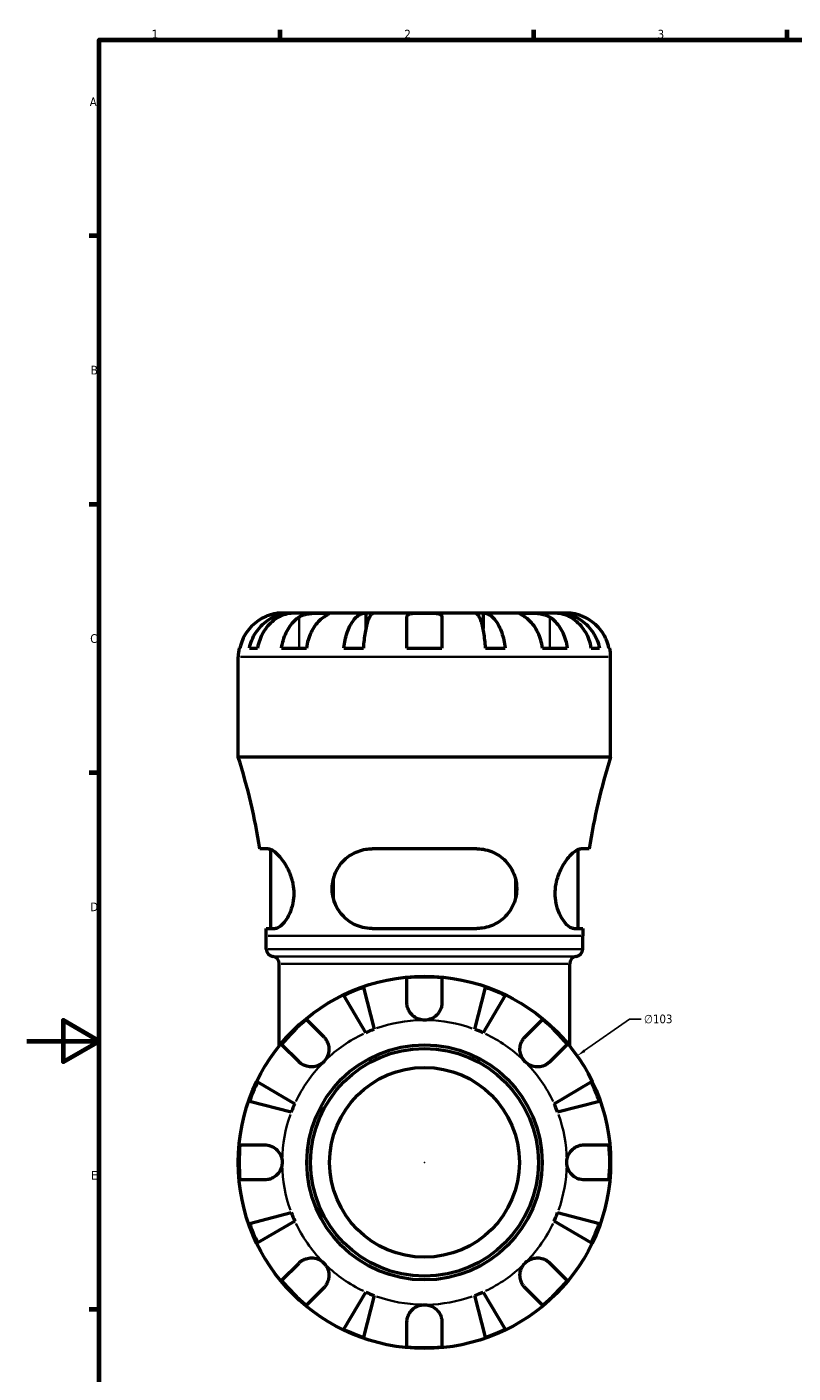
# Model space of a CAD drawing. Header units: millimetres. Extents: x -136 to 891, y -278 to 710.
# Tile 2 of 12: x 0 to 212, y 205 to 578. Entities that reach past the tile are written whole.
import ezdxf

# ---------------------------------------------------------------- set-up
doc = ezdxf.new("R2010")
doc.units = ezdxf.units.MM
for name, color, linetype, lineweight in [('Border (ANSI)', 7, 'Continuous', 70), ('Dimension (ANSI)', 7, 'Continuous', 25), ('Visible (ANSI)', 7, 'Continuous', 50), ('Visible Narrow (ANSI)', 7, 'Continuous', 35)]:
    doc.layers.add(name, color=color, linetype=linetype, lineweight=lineweight)
doc.styles.add('Note Text (ANSI)', font='tahoma.ttf')
doc.dimstyles.new('Default - mm (ANSI)', dxfattribs={"dimtxt": 2.4, "dimasz": 2.5, "dimexe": 3.175, "dimexo": 1.6002, "dimgap": 0.8, "dimtad": 0, "dimtoh": 1, "dimdec": 0, "dimrnd": 1e-08, "dimzin": 4, "dimdsep": 46, "dimtxsty": 'Note Text (ANSI)', "dimcen": 0.09, "dimdle": 10, "dimclrd": 256, "dimclre": 256, "dimclrt": 5, "dimadec": 1, "dimazin": 1, "dimtfac": 1.27, "dimtofl": 0, "dimtmove": 0, "dimatfit": 3, "dimfxl": 1, "dimtolj": 1, "dimtzin": 4, "dimlwd": -1, "dimlwe": -1, "dimarcsym": 0})

# ---------------------------------------------------------------- blocks, each defined once
blk = doc.blocks.new('Borders Default Border')
at = {"layer": 'Border (ANSI)'}
for p, q in [((70.08, 574), (70.08, 576.8)), ((140.17, 574), (140.17, 576.8)), ((210.25, 574), (210.25, 576.8)), ((20, 519.75), (17.2, 519.75)), ((20, 445.5), (17.2, 445.5)), ((20, 371.25), (17.2, 371.25)), ((20, 222.75), (17.2, 222.75))]:
    blk.add_line(p, q, dxfattribs=at)
at = {"layer": 'Border (ANSI)', "flags": 128}
for points in [[(20, 20), (20, 574), (821, 574), (821, 20), (20, 20)], [(0, 297), (20, 297), (10, 302.77), (10, 291.23), (20, 297)]]:
    blk.add_lwpolyline(points, dxfattribs=at)
at = {"layer": 'Border (ANSI)', "color": 5, "true_color": 0x0000ff, "char_height": 2.4, "attachment_point": 7, "style": 'Note Text (ANSI)'}
for s, insert in [('1', (34.5, 574.4)), ('2', (104.4, 574.4)), ('3', (174.46, 574.35)), ('A', (17.38, 555.68)), ('B', (17.67, 481.43)), ('C', (17.51, 407.13)), ('D', (17.52, 332.93)), ('E', (17.71, 258.68))]:
    blk.add_mtext(s, dxfattribs=dict(at, insert=insert))
blk = doc.blocks.new('*D9')
at = {"layer": 'Defpoints', "color": 0, "transparency": 16777216}
for p in [(152.19, 292.91), (67.73, 233.95)]:
    blk.add_point(p, dxfattribs=at)
at = {"layer": 'Dimension (ANSI)', "transparency": 16777216}
for p, q in [((166.69, 303.03), (154.24, 294.34)), ((169.89, 303.03), (166.69, 303.03)), ((109.87, 263.43), (110.05, 263.43)), ((109.96, 263.34), (109.96, 263.52))]:
    blk.add_line(p, q, dxfattribs=at)
blk.add_solid([(154, 294.68), (154.48, 293.99), (152.19, 292.91)], dxfattribs=at)
at = {"layer": 'Dimension (ANSI)', "color": 5, "transparency": 16777216, "insert": (170.69, 304.32), "char_height": 2.4, "attachment_point": 1, "style": 'Note Text (ANSI)'}
blk.add_mtext('\\A1;∅103', dxfattribs=at)

msp = doc.modelspace()

# ---------------------------------------------------------------- linework, layer by layer
at = {"layer": 'Visible (ANSI)'}
for p, q in [((73.12, 415.43), (70.58, 415.43)), ((73.12, 415.43), (73.12, 415.38)), ((74.08, 415.43), (73.12, 415.43)), ((82.12, 415.43), (74.08, 415.43)), ((93.73, 415.43), (82.12, 415.43)), ((93.73, 415.43), (93.73, 411.14)), ((96.06, 415.43), (93.73, 415.43)), ((109.96, 415.43), (96.06, 415.43)), ((105.11, 405.73), (105.11, 414.3)), ((123.85, 415.43), (109.96, 415.43)), ((114.81, 414.3), (114.81, 405.73)), ((126.18, 415.43), (123.85, 415.43)), ((137.8, 415.43), (126.18, 415.43)), ((126.18, 415.43), (126.18, 411.14)), ((145.84, 415.43), (137.8, 415.43)), ((146.8, 415.43), (145.84, 415.43)), ((149.33, 415.43), (146.8, 415.43)), ((146.8, 415.43), (146.8, 415.38)), ((58.46, 375.53), (58.46, 403.3)), ((58.7, 405.73), (58.93, 405.73)), ((61.56, 405.73), (63.8, 405.73)), ((70.45, 405.73), (77.31, 405.73)), ((87.68, 405.73), (93.07, 405.73)), ((105.11, 405.73), (114.81, 405.73)), ((126.84, 405.73), (132.24, 405.73)), ((142.61, 405.73), (149.47, 405.73)), ((156.12, 405.73), (158.35, 405.73)), ((160.98, 405.73), (161.21, 405.73)), ((161.46, 375.53), (161.46, 403.3)), ((161.46, 375.53), (58.46, 375.53)), ((66.75, 350.19), (64.38, 350.19)), ((124.45, 350.19), (95.47, 350.19)), ((155.53, 350.19), (153.17, 350.19)), ((67.44, 328.14), (67.44, 350.04)), ((152.47, 328.14), (152.47, 350.04)), ((84.8, 336.41), (84.8, 341.93)), ((135.12, 341.93), (135.12, 336.41)), ((66.17, 328.14), (68.64, 328.14)), ((95.47, 328.14), (124.45, 328.14)), ((151.28, 328.14), (153.75, 328.14)), ((66.18, 322.46), (66.18, 326.13)), ((153.73, 322.46), (153.73, 326.13)), ((69.79, 295.66), (69.79, 318.37)), ((150.13, 295.66), (150.13, 318.37)), ((105.11, 307.65), (105.11, 314.45)), ((114.81, 314.45), (114.81, 307.65)), ((93.73, 299.3), (87.68, 309.59)), ((93.07, 311.82), (96.06, 300.27)), ((123.85, 300.27), (126.84, 311.82)), ((132.24, 309.59), (126.18, 299.3)), ((77.31, 302.94), (82.12, 298.13)), ((137.8, 298.13), (142.61, 302.94)), ((75.26, 291.27), (70.45, 296.08)), ((149.47, 296.08), (144.66, 291.27)), ((63.8, 285.71), (74.08, 279.65)), ((145.84, 279.65), (156.12, 285.71)), ((73.12, 277.32), (61.56, 280.31)), ((158.35, 280.31), (146.8, 277.32)), ((58.93, 268.28), (65.73, 268.28)), ((154.18, 268.28), (160.98, 268.28)), ((65.73, 258.58), (58.93, 258.58)), ((160.98, 258.58), (154.18, 258.58)), ((61.56, 246.54), (73.12, 249.53)), ((74.08, 247.2), (63.8, 241.15)), ((156.12, 241.15), (145.84, 247.2)), ((146.8, 249.53), (158.35, 246.54)), ((70.45, 230.78), (75.26, 235.59)), ((144.66, 235.59), (149.47, 230.78)), ((82.12, 228.73), (77.31, 223.92)), ((87.68, 217.27), (93.73, 227.55)), ((126.18, 227.55), (132.24, 217.27)), ((142.61, 223.92), (137.8, 228.73)), ((96.06, 226.59), (93.07, 215.03)), ((126.84, 215.03), (123.85, 226.59)), ((105.11, 212.4), (105.11, 219.2)), ((114.81, 219.2), (114.81, 212.4))]:
    msp.add_line(p, q, dxfattribs=at)
for radius in [51.5, 32.53, 31.5, 26.25]:
    msp.add_circle((109.96, 263.43), radius, dxfattribs=at)
for centre, radius, start, end in [((70.58, 403.3), 12.13, 168.463, 180), ((149.33, 403.3), 12.13, 0, 11.537), ((-95.63, 326.13), 161.81, 8.5536, 17.7755), ((315.55, 326.13), 161.81, 162.2245, 171.4464), ((-95.63, 326.13), 161.81, 0, 0.7144), ((315.55, 326.13), 161.81, 179.2856, 180), ((68.24, 322.46), 2.06, 180, 262.8192), ((67.73, 318.37), 2.06, 0, 82.8192), ((152.19, 318.37), 2.06, 97.1808, 180), ((151.67, 322.46), 2.06, 277.1808, 0), ((109.96, 263.43), 51.26, 84.5703, 95.4297), ((109.96, 263.43), 51.26, 109.2332, 115.7668), ((109.96, 263.43), 51.26, 64.2332, 70.7668), ((109.96, 263.43), 51.26, 129.5703, 140.4297), ((109.96, 263.43), 51.26, 39.5703, 50.4297), ((109.96, 263.43), 39.37, 110.6662, 114.3338), ((109.96, 263.43), 39.38, 65.6662, 69.3338), ((109.96, 263.43), 51.26, 154.2332, 160.7668), ((109.96, 263.43), 51.26, 19.2332, 25.7668), ((109.96, 263.43), 39.37, 155.6662, 159.3338), ((109.96, 263.43), 39.37, 20.6662, 24.3338), ((109.96, 263.43), 51.26, 174.5703, 185.4297), ((109.96, 263.43), 51.26, 354.5703, 5.4297), ((109.96, 263.43), 51.26, 199.2332, 205.7668), ((109.96, 263.43), 39.37, 200.6662, 204.3338), ((109.96, 263.43), 39.38, 335.6662, 339.3338), ((109.96, 263.43), 51.26, 334.2332, 340.7668), ((109.96, 263.43), 51.26, 219.5703, 230.4297), ((109.96, 263.43), 39.37, 245.6662, 249.3338), ((109.96, 263.43), 39.37, 290.6662, 294.3338), ((109.96, 263.43), 51.26, 309.5703, 320.4297), ((109.96, 263.43), 51.26, 244.2332, 250.7668), ((109.96, 263.43), 51.26, 289.2332, 295.7668), ((109.96, 263.43), 51.26, 264.5703, 275.4297)]:
    msp.add_arc(centre, radius, start, end, dxfattribs=at)
for points, knots in [([(65.73, 414.3), (65.18, 414.04), (64.62, 413.73), (63.41, 412.92), (62.78, 412.4), (61.72, 411.34), (61.19, 410.71), (60.28, 409.35), (59.9, 408.63), (59.33, 407.26), (59.09, 406.5), (58.93, 405.73)], [5.914315, 5.914315, 5.914315, 5.914315, 6.08973, 6.08973, 6.31513, 6.31513, 6.53972, 6.53972, 6.764309, 6.764309, 6.982426, 6.982426, 6.982426, 6.982426]), ([(61.56, 405.73), (61.72, 406.5), (61.95, 407.26), (62.5, 408.63), (62.87, 409.35), (63.75, 410.71), (64.26, 411.34), (65.28, 412.4), (65.9, 412.93), (67.22, 413.83), (67.92, 414.21), (69.27, 414.79), (70.03, 415.03), (71.59, 415.35), (72.39, 415.43), (73.12, 415.43)], [0.230035, 0.230035, 0.230035, 0.230035, 0.448338, 0.448338, 0.672896, 0.672896, 0.897454, 0.897454, 1.122627, 1.122627, 1.3478, 1.3478, 1.573806, 1.573806, 1.799811, 1.799811, 1.799811, 1.799811]), ([(74.08, 415.43), (73.43, 415.43), (72.72, 415.35), (71.33, 415.03), (70.66, 414.79), (69.46, 414.21), (68.83, 413.83), (67.66, 412.93), (67.11, 412.4), (66.2, 411.34), (65.74, 410.71), (64.96, 409.35), (64.63, 408.63), (64.14, 407.26), (63.94, 406.5), (63.8, 405.73)], [5.405432, 5.405432, 5.405432, 5.405432, 5.631438, 5.631438, 5.857444, 5.857444, 6.082617, 6.082617, 6.30779, 6.30779, 6.532348, 6.532348, 6.756906, 6.756906, 6.975209, 6.975209, 6.975209, 6.975209]), ([(70.58, 415.43), (70.58, 415.43), (70.55, 415.43), (70.37, 415.43), (70.15, 415.42), (69.52, 415.38), (69.1, 415.33), (68.24, 415.16), (67.84, 415.06), (67, 414.81), (66.57, 414.66), (66.01, 414.42), (65.87, 414.36), (65.73, 414.3)], [0, 0, 0, 0, 0.0979752, 0.0979752, 0.2723403, 0.2723403, 0.4578208, 0.4578208, 0.5988865, 0.5988865, 0.7386037, 0.7386037, 0.7849978, 0.7849978, 0.7849978, 0.7849978]), ([(70.45, 405.73), (70.56, 406.5), (70.73, 407.26), (71.13, 408.63), (71.4, 409.35), (72.04, 410.71), (72.42, 411.34), (73.17, 412.4), (73.62, 412.92), (74.47, 413.73), (74.87, 414.04), (75.26, 414.3)], [0.230037, 0.230037, 0.230037, 0.230037, 0.448154, 0.448154, 0.672744, 0.672744, 0.897333, 0.897333, 1.122733, 1.122733, 1.298149, 1.298149, 1.298149, 1.298149]), ([(75.26, 414.3), (75.34, 414.35), (75.42, 414.4), (75.75, 414.58), (76, 414.7), (76.58, 414.92), (76.9, 415.02), (77.72, 415.21), (78.23, 415.28), (79.36, 415.39), (79.96, 415.41), (81.12, 415.43), (81.66, 415.43), (82.12, 415.43)], [-0.780901, -0.780901, -0.780901, -0.780901, -0.7424964, -0.7424964, -0.6416801, -0.6416801, -0.533088, -0.533088, -0.3772794, -0.3772794, -0.1925034, -0.1925034, 0, 0, 0, 0]), ([(82.12, 414.3), (81.73, 414.04), (81.33, 413.73), (80.47, 412.92), (80.03, 412.4), (79.28, 411.34), (78.9, 410.71), (78.26, 409.35), (77.99, 408.63), (77.59, 407.26), (77.42, 406.5), (77.31, 405.73)], [5.914315, 5.914315, 5.914315, 5.914315, 6.08973, 6.08973, 6.31513, 6.31513, 6.53972, 6.53972, 6.764309, 6.764309, 6.982426, 6.982426, 6.982426, 6.982426]), ([(82.12, 415.43), (82.38, 415.43), (82.62, 415.43), (83.03, 415.43), (83.2, 415.42), (83.48, 415.4), (83.55, 415.37), (83.52, 415.26), (83.43, 415.18), (83.16, 414.98), (83.01, 414.88), (82.68, 414.66), (82.49, 414.54), (82.22, 414.37), (82.17, 414.33), (82.12, 414.3)], [0, 0, 0, 0, 0.1137566, 0.1137566, 0.235381, 0.235381, 0.394309, 0.394309, 0.5463069, 0.5463069, 0.6520405, 0.6520405, 0.7538182, 0.7538182, 0.779338, 0.779338, 0.779338, 0.779338]), ([(87.68, 405.73), (87.76, 406.5), (87.88, 407.26), (88.17, 408.63), (88.36, 409.35), (88.82, 410.71), (89.09, 411.34), (89.63, 412.4), (89.95, 412.93), (90.64, 413.83), (91.01, 414.21), (91.72, 414.79), (92.12, 415.03), (92.93, 415.35), (93.35, 415.43), (93.73, 415.43)], [0.230035, 0.230035, 0.230035, 0.230035, 0.448338, 0.448338, 0.672896, 0.672896, 0.897454, 0.897454, 1.122627, 1.122627, 1.3478, 1.3478, 1.573806, 1.573806, 1.799811, 1.799811, 1.799811, 1.799811]), ([(96.06, 415.43), (95.87, 415.43), (95.67, 415.35), (95.26, 415.03), (95.07, 414.79), (94.72, 414.21), (94.54, 413.83), (94.19, 412.93), (94.04, 412.4), (93.77, 411.34), (93.64, 410.71), (93.41, 409.35), (93.32, 408.63), (93.17, 407.26), (93.11, 406.5), (93.07, 405.73)], [5.405432, 5.405432, 5.405432, 5.405432, 5.631438, 5.631438, 5.857444, 5.857444, 6.082617, 6.082617, 6.30779, 6.30779, 6.532348, 6.532348, 6.756906, 6.756906, 6.975209, 6.975209, 6.975209, 6.975209]), ([(105.11, 414.3), (105.11, 414.37), (105.12, 414.43), (105.16, 414.61), (105.21, 414.72), (105.37, 414.92), (105.49, 415.01), (105.88, 415.2), (106.2, 415.28), (107.01, 415.39), (107.53, 415.41), (108.68, 415.43), (109.32, 415.43), (109.96, 415.43)], [-0.775077, -0.775077, -0.775077, -0.775077, -0.725604, -0.725604, -0.6359426, -0.6359426, -0.5336564, -0.5336564, -0.3753162, -0.3753162, -0.1921678, -0.1921678, 0, 0, 0, 0]), ([(109.96, 415.43), (110.39, 415.43), (110.83, 415.43), (111.71, 415.42), (112.15, 415.42), (113.08, 415.37), (113.53, 415.32), (114.14, 415.16), (114.33, 415.07), (114.59, 414.88), (114.67, 414.78), (114.78, 414.56), (114.81, 414.44), (114.81, 414.3), (114.81, 414.3), (114.81, 414.3)], [-3.3753593, -3.3753593, -3.3753593, -3.3753593, -3.2447206, -3.2447206, -3.1008128, -3.1008128, -2.9131852, -2.9131852, -2.7854081, -2.7854081, -2.6909433, -2.6909433, -2.5942729, -2.5942729, -2.5910823, -2.5910823, -2.5910823, -2.5910823]), ([(126.84, 405.73), (126.8, 406.5), (126.74, 407.26), (126.6, 408.63), (126.51, 409.35), (126.28, 410.71), (126.15, 411.34), (125.88, 412.4), (125.72, 412.93), (125.38, 413.83), (125.2, 414.21), (124.85, 414.79), (124.65, 415.03), (124.25, 415.35), (124.04, 415.43), (123.85, 415.43)], [0.230035, 0.230035, 0.230035, 0.230035, 0.448338, 0.448338, 0.672896, 0.672896, 0.897454, 0.897454, 1.122627, 1.122627, 1.3478, 1.3478, 1.573806, 1.573806, 1.799811, 1.799811, 1.799811, 1.799811]), ([(126.18, 415.43), (126.57, 415.43), (126.98, 415.35), (127.8, 415.03), (128.2, 414.79), (128.91, 414.21), (129.28, 413.83), (129.97, 412.93), (130.29, 412.4), (130.83, 411.34), (131.1, 410.71), (131.56, 409.35), (131.75, 408.63), (132.04, 407.26), (132.16, 406.5), (132.24, 405.73)], [5.405432, 5.405432, 5.405432, 5.405432, 5.631438, 5.631438, 5.857444, 5.857444, 6.082617, 6.082617, 6.30779, 6.30779, 6.532348, 6.532348, 6.756906, 6.756906, 6.975209, 6.975209, 6.975209, 6.975209]), ([(137.8, 414.3), (137.72, 414.35), (137.64, 414.4), (137.36, 414.58), (137.18, 414.7), (136.85, 414.92), (136.71, 415.02), (136.45, 415.21), (136.37, 415.28), (136.39, 415.39), (136.51, 415.41), (136.99, 415.43), (137.35, 415.43), (137.8, 415.43)], [-0.780901, -0.780901, -0.780901, -0.780901, -0.7424964, -0.7424964, -0.6416801, -0.6416801, -0.533088, -0.533088, -0.3772794, -0.3772794, -0.1925034, -0.1925034, 0, 0, 0, 0]), ([(137.8, 415.43), (138.07, 415.43), (138.37, 415.43), (139.04, 415.43), (139.41, 415.42), (140.3, 415.4), (140.83, 415.37), (141.86, 415.26), (142.35, 415.18), (143.14, 414.98), (143.45, 414.88), (144.01, 414.66), (144.26, 414.54), (144.55, 414.37), (144.61, 414.33), (144.66, 414.3)], [0, 0, 0, 0, 0.1137566, 0.1137566, 0.235381, 0.235381, 0.394309, 0.394309, 0.5463069, 0.5463069, 0.6520405, 0.6520405, 0.7538182, 0.7538182, 0.779338, 0.779338, 0.779338, 0.779338]), ([(142.61, 405.73), (142.5, 406.5), (142.33, 407.26), (141.93, 408.63), (141.66, 409.35), (141.01, 410.71), (140.64, 411.34), (139.89, 412.4), (139.44, 412.92), (138.59, 413.73), (138.19, 414.04), (137.8, 414.3)], [0.230037, 0.230037, 0.230037, 0.230037, 0.448154, 0.448154, 0.672744, 0.672744, 0.897333, 0.897333, 1.122733, 1.122733, 1.298149, 1.298149, 1.298149, 1.298149]), ([(144.66, 414.3), (145.05, 414.04), (145.44, 413.73), (146.3, 412.92), (146.75, 412.4), (147.5, 411.34), (147.87, 410.71), (148.52, 409.35), (148.79, 408.63), (149.19, 407.26), (149.36, 406.5), (149.47, 405.73)], [5.914315, 5.914315, 5.914315, 5.914315, 6.08973, 6.08973, 6.31513, 6.31513, 6.53972, 6.53972, 6.764309, 6.764309, 6.982426, 6.982426, 6.982426, 6.982426]), ([(156.12, 405.73), (155.98, 406.5), (155.77, 407.26), (155.29, 408.63), (154.96, 409.35), (154.17, 410.71), (153.72, 411.34), (152.81, 412.4), (152.26, 412.93), (151.09, 413.83), (150.46, 414.21), (149.26, 414.79), (148.58, 415.03), (147.19, 415.35), (146.48, 415.43), (145.84, 415.43)], [0.230035, 0.230035, 0.230035, 0.230035, 0.448338, 0.448338, 0.672896, 0.672896, 0.897454, 0.897454, 1.122627, 1.122627, 1.3478, 1.3478, 1.573806, 1.573806, 1.799811, 1.799811, 1.799811, 1.799811]), ([(146.8, 415.43), (147.53, 415.43), (148.33, 415.35), (149.89, 415.03), (150.65, 414.79), (152, 414.21), (152.7, 413.83), (154.02, 412.93), (154.63, 412.4), (155.66, 411.34), (156.17, 410.71), (157.05, 409.35), (157.42, 408.63), (157.97, 407.26), (158.2, 406.5), (158.35, 405.73)], [5.405432, 5.405432, 5.405432, 5.405432, 5.631438, 5.631438, 5.857444, 5.857444, 6.082617, 6.082617, 6.30779, 6.30779, 6.532348, 6.532348, 6.756906, 6.756906, 6.975209, 6.975209, 6.975209, 6.975209]), ([(154.18, 414.3), (154.03, 414.37), (153.88, 414.43), (153.45, 414.61), (153.17, 414.72), (152.57, 414.92), (152.26, 415.01), (151.5, 415.2), (151.08, 415.28), (150.28, 415.39), (149.94, 415.41), (149.46, 415.43), (149.33, 415.43), (149.33, 415.43)], [-0.775077, -0.775077, -0.775077, -0.775077, -0.725604, -0.725604, -0.6359426, -0.6359426, -0.5336564, -0.5336564, -0.3753162, -0.3753162, -0.1921678, -0.1921678, 0, 0, 0, 0]), ([(160.98, 405.73), (160.82, 406.5), (160.58, 407.26), (160.02, 408.63), (159.64, 409.35), (158.73, 410.71), (158.2, 411.34), (157.14, 412.4), (156.51, 412.92), (155.29, 413.73), (154.73, 414.04), (154.18, 414.3)], [0.230037, 0.230037, 0.230037, 0.230037, 0.448154, 0.448154, 0.672744, 0.672744, 0.897333, 0.897333, 1.122733, 1.122733, 1.298149, 1.298149, 1.298149, 1.298149]), ([(66.75, 350.19), (66.76, 350.19), (66.78, 350.19), (67.05, 350.19), (67.34, 350.1), (68.33, 349.6), (69.12, 348.92), (70.73, 347.05), (71.55, 345.84), (72.72, 343.42), (73.13, 342.3), (73.62, 340.25), (73.75, 339.36), (73.84, 337.58), (73.79, 336.71), (73.52, 334.78), (73.24, 333.76), (72.38, 331.6), (71.75, 330.55), (70.46, 328.98), (69.79, 328.46), (69, 328.18), (68.82, 328.14), (68.64, 328.14)], [-3.992319, -3.992319, -3.992319, -3.992319, -3.978496, -3.978496, -3.739803, -3.739803, -3.214313, -3.214313, -2.685721, -2.685721, -2.311679, -2.311679, -2.039497, -2.039497, -1.773142, -1.773142, -1.422615, -1.422615, -0.935368, -0.935368, -0.441013, -0.441013, -0.279407, -0.279407, -0.279407, -0.279407]), ([(95.47, 328.14), (95.46, 328.14), (95.46, 328.14), (94.57, 328.15), (93.71, 328.25), (91.42, 328.81), (90.06, 329.45), (87.7, 331.21), (86.7, 332.32), (85.42, 334.51), (85.03, 335.48), (84.56, 337.34), (84.45, 338.2), (84.43, 340), (84.55, 340.92), (85.07, 343.05), (85.58, 344.2), (87.14, 346.57), (88.3, 347.7), (90.87, 349.29), (92.24, 349.82), (94.28, 350.15), (94.87, 350.19), (95.47, 350.19)], [-3.935894, -3.935894, -3.935894, -3.935894, -3.934, -3.934, -3.65597, -3.65597, -3.171895, -3.171895, -2.698469, -2.698469, -2.378268, -2.378268, -2.118029, -2.118029, -1.832535, -1.832535, -1.431986, -1.431986, -0.895258, -0.895258, -0.416259, -0.416259, -0.226899, -0.226899, -0.226899, -0.226899]), ([(124.45, 350.19), (124.49, 350.19), (124.54, 350.19), (125.33, 350.19), (126.07, 350.1), (128.37, 349.6), (129.82, 348.92), (132.32, 347.05), (133.37, 345.84), (134.69, 343.42), (135.09, 342.3), (135.46, 340.25), (135.51, 339.36), (135.39, 337.58), (135.23, 336.71), (134.63, 334.78), (134.12, 333.76), (132.61, 331.6), (131.49, 330.55), (128.93, 328.98), (127.48, 328.46), (125.46, 328.18), (124.95, 328.14), (124.45, 328.14)], [-3.992319, -3.992319, -3.992319, -3.992319, -3.978496, -3.978496, -3.739803, -3.739803, -3.214313, -3.214313, -2.685721, -2.685721, -2.311679, -2.311679, -2.039497, -2.039497, -1.773142, -1.773142, -1.422615, -1.422615, -0.935368, -0.935368, -0.441013, -0.441013, -0.279407, -0.279407, -0.279407, -0.279407]), ([(151.28, 328.14), (151.28, 328.14), (151.27, 328.14), (150.97, 328.15), (150.63, 328.25), (149.67, 328.81), (149.01, 329.45), (147.77, 331.21), (147.19, 332.32), (146.48, 334.51), (146.26, 335.48), (146.09, 337.34), (146.09, 338.2), (146.25, 340), (146.43, 340.92), (147.04, 343.05), (147.54, 344.2), (148.83, 346.57), (149.68, 347.7), (151.22, 349.29), (151.92, 349.82), (152.75, 350.15), (152.97, 350.19), (153.17, 350.19)], [-3.935894, -3.935894, -3.935894, -3.935894, -3.934, -3.934, -3.65597, -3.65597, -3.171895, -3.171895, -2.698469, -2.698469, -2.378268, -2.378268, -2.118029, -2.118029, -1.832535, -1.832535, -1.431986, -1.431986, -0.895258, -0.895258, -0.416259, -0.416259, -0.226899, -0.226899, -0.226899, -0.226899]), ([(109.96, 302.8), (109.47, 302.8), (108.99, 302.88), (108.01, 303.18), (107.52, 303.43), (106.68, 304.05), (106.33, 304.4), (105.79, 305.14), (105.58, 305.52), (105.34, 306.15), (105.27, 306.4), (105.17, 306.87), (105.14, 307.09), (105.11, 307.43), (105.11, 307.54), (105.11, 307.65)], [0, 0, 0, 0, 0.1455897, 0.1455897, 0.3093084, 0.3093084, 0.4583051, 0.4583051, 0.5873511, 0.5873511, 0.6677541, 0.6677541, 0.7399915, 0.7399915, 0.7763225, 0.7763225, 0.7763225, 0.7763225]), ([(114.81, 307.65), (114.81, 307.45), (114.8, 307.24), (114.74, 306.81), (114.7, 306.58), (114.55, 306.07), (114.45, 305.79), (114.07, 305.02), (113.74, 304.56), (112.9, 303.75), (112.39, 303.41), (111.24, 302.93), (110.6, 302.8), (109.96, 302.8)], [-0.7851647, -0.7851647, -0.7851647, -0.7851647, -0.716742, -0.716742, -0.6425931, -0.6425931, -0.5481734, -0.5481734, -0.3758449, -0.3758449, -0.1926592, -0.1926592, 0, 0, 0, 0]), ([(82.12, 298.13), (82.2, 298.05), (82.28, 297.96), (82.56, 297.64), (82.74, 297.38), (83.07, 296.81), (83.21, 296.49), (83.47, 295.67), (83.54, 295.16), (83.53, 294.03), (83.41, 293.42), (82.93, 292.26), (82.57, 291.72), (82.12, 291.27)], [-0.780901, -0.780901, -0.780901, -0.780901, -0.7424964, -0.7424964, -0.6416801, -0.6416801, -0.533088, -0.533088, -0.3772794, -0.3772794, -0.1925034, -0.1925034, 0, 0, 0, 0]), ([(137.8, 291.27), (137.53, 291.54), (137.3, 291.84), (136.89, 292.5), (136.72, 292.88), (136.44, 293.77), (136.37, 294.29), (136.39, 295.32), (136.49, 295.82), (136.76, 296.61), (136.9, 296.91), (137.24, 297.48), (137.43, 297.73), (137.69, 298.02), (137.75, 298.07), (137.8, 298.13)], [0, 0, 0, 0, 0.1137566, 0.1137566, 0.235381, 0.235381, 0.394309, 0.394309, 0.5463069, 0.5463069, 0.6520405, 0.6520405, 0.7538182, 0.7538182, 0.779338, 0.779338, 0.779338, 0.779338]), ([(82.12, 291.27), (81.85, 291), (81.55, 290.77), (80.88, 290.36), (80.51, 290.19), (79.62, 289.91), (79.09, 289.84), (78.06, 289.86), (77.57, 289.95), (76.78, 290.23), (76.47, 290.37), (75.91, 290.71), (75.66, 290.9), (75.37, 291.16), (75.31, 291.22), (75.26, 291.27)], [0, 0, 0, 0, 0.1137566, 0.1137566, 0.235381, 0.235381, 0.394309, 0.394309, 0.5463069, 0.5463069, 0.6520405, 0.6520405, 0.7538182, 0.7538182, 0.779338, 0.779338, 0.779338, 0.779338]), ([(144.66, 291.27), (144.58, 291.19), (144.49, 291.11), (144.17, 290.83), (143.91, 290.65), (143.34, 290.32), (143.02, 290.18), (142.2, 289.92), (141.69, 289.84), (140.56, 289.86), (139.95, 289.98), (138.79, 290.46), (138.25, 290.82), (137.8, 291.27)], [-0.780901, -0.780901, -0.780901, -0.780901, -0.7424964, -0.7424964, -0.6416801, -0.6416801, -0.533088, -0.533088, -0.3772794, -0.3772794, -0.1925034, -0.1925034, 0, 0, 0, 0]), ([(65.73, 268.28), (65.89, 268.28), (66.04, 268.27), (66.47, 268.23), (66.75, 268.18), (67.35, 268.01), (67.65, 267.89), (68.42, 267.5), (68.84, 267.19), (69.63, 266.37), (69.97, 265.86), (70.46, 264.7), (70.58, 264.07), (70.58, 263.43)], [-0.775077, -0.775077, -0.775077, -0.775077, -0.725604, -0.725604, -0.6359426, -0.6359426, -0.5336564, -0.5336564, -0.3753162, -0.3753162, -0.1921678, -0.1921678, 0, 0, 0, 0]), ([(149.33, 263.43), (149.33, 263.86), (149.39, 264.3), (149.64, 265.18), (149.83, 265.62), (150.42, 266.55), (150.85, 267), (151.68, 267.6), (152.05, 267.8), (152.71, 268.06), (152.99, 268.14), (153.57, 268.25), (153.87, 268.28), (154.16, 268.28), (154.17, 268.28), (154.18, 268.28)], [-3.3753593, -3.3753593, -3.3753593, -3.3753593, -3.2447206, -3.2447206, -3.1008128, -3.1008128, -2.9131852, -2.9131852, -2.7854081, -2.7854081, -2.6909433, -2.6909433, -2.5942729, -2.5942729, -2.5910823, -2.5910823, -2.5910823, -2.5910823]), ([(70.58, 263.43), (70.58, 262.99), (70.52, 262.56), (70.28, 261.68), (70.09, 261.24), (69.5, 260.31), (69.07, 259.85), (68.23, 259.25), (67.87, 259.05), (67.21, 258.8), (66.92, 258.72), (66.34, 258.61), (66.05, 258.58), (65.75, 258.58), (65.74, 258.58), (65.73, 258.58)], [-3.3753593, -3.3753593, -3.3753593, -3.3753593, -3.2447206, -3.2447206, -3.1008128, -3.1008128, -2.9131852, -2.9131852, -2.7854081, -2.7854081, -2.6909433, -2.6909433, -2.5942729, -2.5942729, -2.5910823, -2.5910823, -2.5910823, -2.5910823]), ([(154.18, 258.58), (154.03, 258.58), (153.88, 258.58), (153.45, 258.63), (153.17, 258.68), (152.57, 258.84), (152.26, 258.96), (151.5, 259.35), (151.08, 259.67), (150.28, 260.48), (149.94, 261), (149.46, 262.15), (149.33, 262.79), (149.33, 263.43)], [-0.775077, -0.775077, -0.775077, -0.775077, -0.725604, -0.725604, -0.6359426, -0.6359426, -0.5336564, -0.5336564, -0.3753162, -0.3753162, -0.1921678, -0.1921678, 0, 0, 0, 0]), ([(75.26, 235.59), (75.34, 235.67), (75.42, 235.75), (75.75, 236.03), (76, 236.21), (76.58, 236.54), (76.9, 236.68), (77.72, 236.93), (78.23, 237.01), (79.36, 237), (79.96, 236.88), (81.12, 236.4), (81.66, 236.04), (82.12, 235.59)], [-0.780901, -0.780901, -0.780901, -0.780901, -0.7424964, -0.7424964, -0.6416801, -0.6416801, -0.533088, -0.533088, -0.3772794, -0.3772794, -0.1925034, -0.1925034, 0, 0, 0, 0]), ([(82.12, 235.59), (82.38, 235.32), (82.62, 235.02), (83.03, 234.35), (83.2, 233.98), (83.48, 233.09), (83.55, 232.56), (83.52, 231.53), (83.43, 231.04), (83.16, 230.25), (83.01, 229.94), (82.68, 229.38), (82.49, 229.12), (82.22, 228.84), (82.17, 228.78), (82.12, 228.73)], [0, 0, 0, 0, 0.1137566, 0.1137566, 0.235381, 0.235381, 0.394309, 0.394309, 0.5463069, 0.5463069, 0.6520405, 0.6520405, 0.7538182, 0.7538182, 0.779338, 0.779338, 0.779338, 0.779338]), ([(137.8, 228.73), (137.72, 228.81), (137.64, 228.89), (137.36, 229.22), (137.18, 229.47), (136.85, 230.05), (136.71, 230.37), (136.45, 231.19), (136.37, 231.7), (136.39, 232.82), (136.51, 233.43), (136.99, 234.59), (137.35, 235.13), (137.8, 235.59)], [-0.780901, -0.780901, -0.780901, -0.780901, -0.7424964, -0.7424964, -0.6416801, -0.6416801, -0.533088, -0.533088, -0.3772794, -0.3772794, -0.1925034, -0.1925034, 0, 0, 0, 0]), ([(137.8, 235.59), (138.07, 235.85), (138.37, 236.09), (139.04, 236.5), (139.41, 236.67), (140.3, 236.94), (140.83, 237.02), (141.86, 236.99), (142.35, 236.9), (143.14, 236.63), (143.45, 236.48), (144.01, 236.14), (144.26, 235.95), (144.55, 235.69), (144.61, 235.64), (144.66, 235.59)], [0, 0, 0, 0, 0.1137566, 0.1137566, 0.235381, 0.235381, 0.394309, 0.394309, 0.5463069, 0.5463069, 0.6520405, 0.6520405, 0.7538182, 0.7538182, 0.779338, 0.779338, 0.779338, 0.779338]), ([(105.11, 219.2), (105.11, 219.35), (105.12, 219.51), (105.16, 219.94), (105.21, 220.22), (105.37, 220.81), (105.49, 221.12), (105.88, 221.88), (106.2, 222.31), (107.01, 223.1), (107.53, 223.44), (108.68, 223.93), (109.32, 224.05), (109.96, 224.05)], [-0.775077, -0.775077, -0.775077, -0.775077, -0.725604, -0.725604, -0.6359426, -0.6359426, -0.5336564, -0.5336564, -0.3753162, -0.3753162, -0.1921678, -0.1921678, 0, 0, 0, 0]), ([(109.96, 224.05), (110.39, 224.05), (110.83, 223.99), (111.71, 223.75), (112.15, 223.56), (113.08, 222.97), (113.53, 222.54), (114.14, 221.7), (114.33, 221.34), (114.59, 220.68), (114.67, 220.39), (114.78, 219.81), (114.81, 219.52), (114.81, 219.22), (114.81, 219.21), (114.81, 219.2)], [-3.3753593, -3.3753593, -3.3753593, -3.3753593, -3.2447206, -3.2447206, -3.1008128, -3.1008128, -2.9131852, -2.9131852, -2.7854081, -2.7854081, -2.6909433, -2.6909433, -2.5942729, -2.5942729, -2.5910823, -2.5910823, -2.5910823, -2.5910823])]:
    msp.add_open_spline(points, degree=3, knots=knots, dxfattribs=at)
at = {"layer": 'Visible Narrow (ANSI)'}
for p, q in [((75.26, 413.87), (75.26, 406.16)), ((144.66, 413.87), (144.66, 406.16)), ((160.82, 403.3), (59.09, 403.3)), ((153.19, 326.13), (66.72, 326.13)), ((66.72, 322.46), (153.19, 322.46)), ((151.41, 320.41), (68.5, 320.41)), ((149.63, 318.37), (70.28, 318.37))]:
    msp.add_line(p, q, dxfattribs=at)
for radius, start, end in [(39.38, 91.0333, 109.6329), (39.37, 70.3671, 88.9667), (39.37, 115.3671, 133.9667), (39.37, 46.0333, 64.6329), (39.37, 136.0333, 154.6329), (39.37, 25.3671, 43.9667), (39.38, 160.3671, 178.9667), (39.38, 1.0333, 19.6329), (39.38, 181.0333, 199.6329), (39.37, 340.3671, 358.9667), (39.37, 205.3671, 223.9667), (39.37, 316.0333, 334.6329), (39.37, 226.0333, 244.6329), (39.37, 295.3671, 313.9667), (39.37, 250.3671, 268.9667), (39.38, 271.0333, 289.6329)]:
    msp.add_arc((109.96, 263.43), radius, start, end, dxfattribs=at)

# ---------------------------------------------------------------- block references
msp.add_blockref('Borders Default Border', (0, 0))

# ---------------------------------------------------------------- dimensions: what is measured, and where the dimension line sits
at = {"layer": 'Dimension (ANSI)'}
dim = msp.add_diameter_dim_2p(p1=(67.73, 233.95), p2=(152.19, 292.91), dimstyle='Default - mm (ANSI)', override={"dimgap": 0.8, "dimtih": 1, "dimdec": 0, "dimlfac": 1, "dimtol": 0, "dimlim": 0, "dimtp": 0, "dimtm": 0, "dimtdec": 2}, dxfattribs=at)
dim.commit()
dim.dimension.update_dxf_attribs({"geometry": '*D9', "text_midpoint": (174.53, 303.03), "dimtype": 163})

doc.saveas('drawing.dxf')
